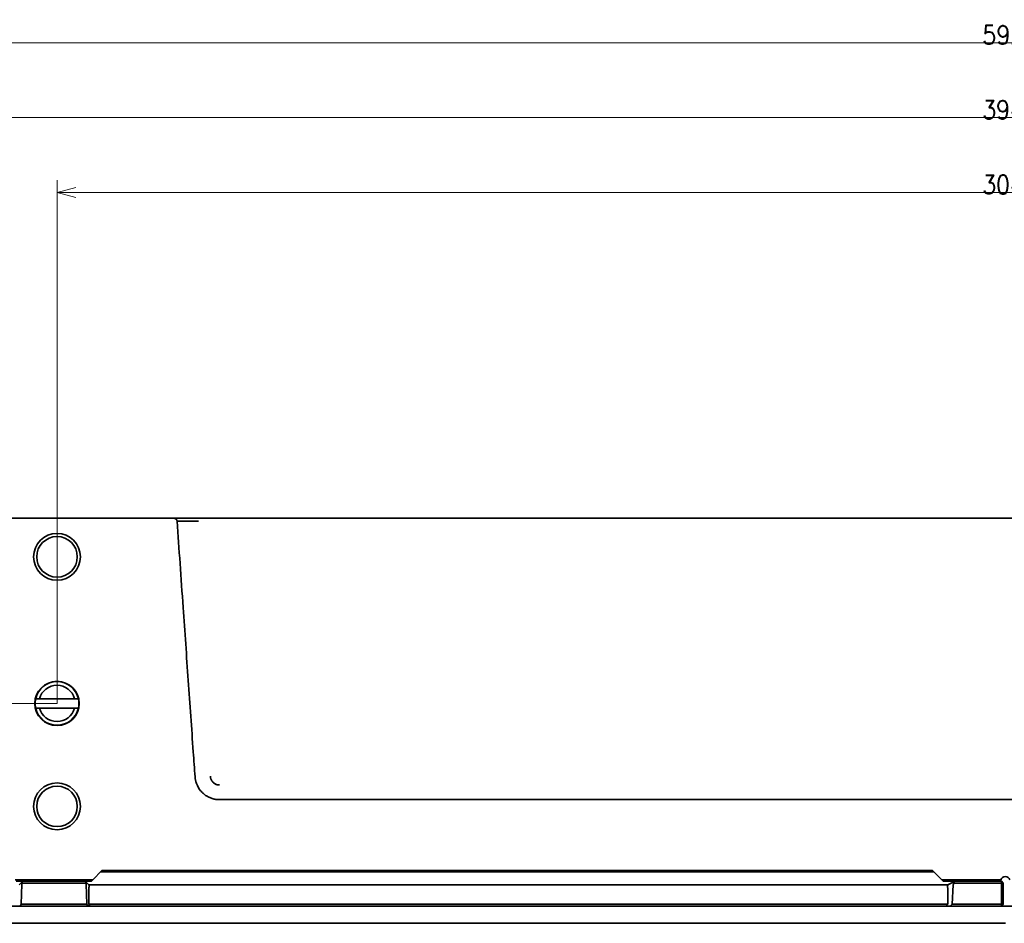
# Model space of a CAD drawing. Header units: millimetres. Extents: x 31 to 1647, y 187 to 975.
# Tile 27 of 151: x 341 to 499, y 830 to 975. Entities that reach past the tile are written whole.
import ezdxf

# ---------------------------------------------------------------- set-up
doc = ezdxf.new("R2010")
doc.units = ezdxf.units.MM
doc.layers.add('1', color=7, linetype='Continuous', true_color=0xffffff)
doc.styles.add('kanji2', font='simplex.shx', dxfattribs={"bigfont": 'bigfont.shx'})
doc.dimstyles.get("Standard").update_dxf_attribs({"dimtxt": 0.18, "dimasz": 0.18, "dimexe": 0.18, "dimexo": 0.0625, "dimgap": 0.09, "dimtad": 0, "dimtih": 1, "dimtoh": 1, "dimdec": 4, "dimzin": 0, "dimdsep": 46, "dimtxsty": 'Standard', "dimcen": 0.09, "dimadec": 0, "dimazin": 0, "dimtfac": 1, "dimtdec": 4, "dimtofl": 0, "dimtmove": 0, "dimatfit": 3, "dimfxl": 1, "dimtolj": 1, "dimtzin": 0, "dimarcsym": 0})

# ---------------------------------------------------------------- blocks, each defined once
blk = doc.blocks.new('_U7')
at = {"layer": '1', "color": 146, "lineweight": 13}
for p, q in [((346.947088, 865.546621), (346.947088, 949.45043)), ((650.947088, 865.546621), (650.947088, 949.45043)), ((346.947088, 947.45043), (349.947085, 948.254277)), ((650.947088, 947.45043), (346.947088, 947.45043)), ((346.947088, 947.45043), (349.947091, 946.646582)), ((650.947088, 947.45043), (647.947085, 948.254277)), ((650.947088, 947.45043), (647.947091, 946.646582))]:
    blk.add_line(p, q, dxfattribs=at)
at = {"layer": '1', "color": 146, "linetype": 'Continuous', "lineweight": 13, "insert": (495.243879, 947.216922), "char_height": 3, "attachment_point": 7, "line_spacing_factor": 0.63253, "style": 'kanji2'}
blk.add_mtext('\\W0.8639;304', dxfattribs=at)
blk = doc.blocks.new('_Open')
at = {"color": 0, "linetype": 'ByBlock', "lineweight": -2}
for p, q in [((-1, 0.166667), (0, 0)), ((-1, -0.166667), (0, 0)), ((0, 0), (-1, 0))]:
    blk.add_line(p, q, dxfattribs=at)
blk = doc.blocks.new('_U8')
at = {"layer": '1', "color": 146, "lineweight": 13}
for p, q in [((301.947088, 877.246621), (301.947088, 961.45043)), ((695.947088, 877.246621), (695.947088, 961.45043)), ((301.947088, 959.45043), (304.947085, 960.254277)), ((695.947088, 959.45043), (692.947085, 960.254277)), ((695.947088, 959.45043), (301.947088, 959.45043)), ((301.947088, 959.45043), (304.947091, 958.646582)), ((695.947088, 959.45043), (692.947091, 958.646582))]:
    blk.add_line(p, q, dxfattribs=at)
at = {"layer": '1', "color": 146, "linetype": 'Continuous', "lineweight": 13, "insert": (495.243879, 959.216922), "char_height": 3, "attachment_point": 7, "line_spacing_factor": 0.63253, "style": 'kanji2'}
blk.add_mtext('\\W0.8639;394', dxfattribs=at)
blk = doc.blocks.new('_U9')
at = {"layer": '1', "color": 146, "lineweight": 13}
for p, q in [((202.947088, 877.246621), (202.947088, 973.45043)), ((202.947088, 971.45043), (205.947085, 972.254277)), ((794.947088, 971.45043), (791.947085, 972.254277)), ((794.947088, 877.246621), (794.947088, 973.45043)), ((794.947088, 971.45043), (202.947088, 971.45043)), ((202.947088, 971.45043), (205.947091, 970.646582)), ((794.947088, 971.45043), (791.947091, 970.646582))]:
    blk.add_line(p, q, dxfattribs=at)
at = {"layer": '1', "color": 146, "linetype": 'Continuous', "lineweight": 13, "insert": (495.243879, 971.216922), "char_height": 3, "attachment_point": 7, "line_spacing_factor": 0.63253, "style": 'kanji2'}
blk.add_mtext('\\W0.8720;592', dxfattribs=at)
blk = doc.blocks.new('_U17')
at = {"layer": '1', "color": 146, "lineweight": 13}
for p, q in [((200.269985, 899.246621), (130.951721, 899.246621)), ((132.951721, 899.246621), (132.147874, 896.246618)), ((132.951721, 865.546621), (132.951721, 899.246621)), ((132.951721, 899.246621), (133.755569, 896.246624)), ((132.951721, 865.546621), (132.147874, 868.546618)), ((132.951721, 865.546621), (133.755569, 868.546624)), ((346.947088, 865.546621), (130.951721, 865.546621))]:
    blk.add_line(p, q, dxfattribs=at)
at = {"layer": '1', "color": 146, "linetype": 'Continuous', "lineweight": 13, "insert": (133.479229, 880.006815), "char_height": 3, "attachment_point": 7, "rotation": 90, "line_spacing_factor": 0.63253, "style": 'kanji2'}
blk.add_mtext('\\W0.8620;34', dxfattribs=at)

msp = doc.modelspace()

# ---------------------------------------------------------------- linework, layer by layer
at = {"layer": '1', "color": 18, "linetype": 'Continuous', "lineweight": 35}
for p, q in [((365.6251, 895.2466), (267.8199, 895.2466)), ((365.6215, 895.2257), (267.8199, 895.2257)), ((369.6487, 895.2466), (628.2464, 895.2466)), ((349.7484, 866.2966), (344.1457, 866.2966)), ((344.1457, 864.7966), (349.7484, 864.7966)), ((372.9838, 850.1261), (624.9103, 850.1261)), ((354.1571, 838.7366), (352.6671, 837.2466)), ((487.4471, 838.5466), (353.9671, 838.5466)), ((487.2571, 838.7366), (354.1571, 838.7366)), ((488.7471, 837.2466), (487.2571, 838.7366)), ((340.2171, 837.2466), (352.6671, 837.2466)), ((352.4671, 837.0466), (340.4171, 837.0466)), ((340.8671, 836.4466), (341.4263, 837.0058)), ((341.3094, 836.5911), (341.2245, 833.3466)), ((351.6028, 836.7466), (341.3314, 836.7466)), ((341.4263, 837.0058), (341.4671, 837.0466)), ((351.4671, 837.0466), (351.5079, 837.0058)), ((351.5079, 837.0058), (352.0671, 836.4466)), ((351.7097, 833.3466), (351.6248, 836.5911)), ((352.0671, 836.4466), (489.7029, 836.4466)), ((352.6671, 837.2466), (352.4671, 837.0466)), ((488.9471, 837.0466), (488.7471, 837.2466)), ((488.7471, 837.2466), (498.2242, 837.2466)), ((498.1971, 837.0466), (488.9471, 837.0466)), ((489.6971, 836.4466), (490.8706, 837.0334)), ((490.4118, 833.3466), (490.5742, 836.4487)), ((498.2971, 836.7466), (490.673, 836.7466)), ((490.8706, 837.0334), (490.8971, 837.0466)), ((498.1971, 837.0466), (498.2971, 837.0466)), ((498.5971, 836.7466), (498.2971, 837.0466)), ((498.2971, 837.0466), (498.2971, 836.7466)), ((498.5971, 836.7466), (498.2971, 836.7466)), ((498.2971, 833.3466), (498.2971, 836.7466)), ((498.5971, 836.7466), (498.5971, 833.3466)), ((352.0671, 835.9728), (352.0671, 833.3462)), ((489.6971, 833.3462), (489.6971, 835.9728)), ((341.0668, 833.0466), (341.2245, 833.3466)), ((341.2245, 833.3466), (351.7097, 833.3466)), ((351.7097, 833.3466), (351.8674, 833.0466)), ((352.0671, 833.3462), (489.6971, 833.3462)), ((352.2169, 833.0466), (352.0671, 833.3462)), ((489.6971, 833.3462), (489.3975, 833.0466)), ((490.0965, 833.0466), (490.4118, 833.3466)), ((490.4118, 833.3466), (498.2971, 833.3466)), ((498.5971, 833.3466), (498.2971, 833.3466)), ((498.2971, 833.0466), (498.5971, 833.3466)), ((498.2971, 833.0466), (498.2971, 833.3466)), ((194.0271, 833.0466), (803.8671, 833.0466)), ((194.0271, 830.2966), (498.9471, 830.2966))]:
    msp.add_line(p, q, dxfattribs=at)
for centre, radius in [((346.9471, 889.0466), 3.75), ((346.9471, 889.0466), 3.25), ((346.9471, 865.5466), 3.55), ((346.9471, 849.0466), 3.75), ((346.9471, 849.0466), 3.25)]:
    msp.add_circle(centre, radius, dxfattribs=at)
for centre, radius, start, end in [((365.6215, 894.7366), 0.4891, 71.931907, 90), ((346.9471, 865.5466), 3.5, 12.373625, 167.626375), ((346.9471, 865.5466), 2.9, 14.988234, 165.011766), ((346.9471, 865.5466), 3.5, 167.626375, 192.373625), ((346.9471, 865.5466), 3.5, 192.373625, 347.626375), ((346.9471, 865.5466), 2.9, 194.988234, 345.011766), ((346.9471, 865.5466), 3.5, 347.626375, 12.373625), ((498.9471, 837.0466), 0.75, 164.53399, 180), ((498.9471, 837.0466), 0.75, 15.46601, 164.53399)]:
    msp.add_arc(centre, radius, start, end, dxfattribs=at)
for centre, major_axis, ratio, start_param, end_param in [((341.9834, 836.7144), (-0.5241, -0.5241), 0.809567, 5.34514994, 5.57690865), ((341.9943, 836.7253), (0.6619, -0.104), 0.654859, 2.6964682, 3.32922916), ((350.9399, 836.7253), (-0.6619, -0.104), 0.654859, 2.95395597, 3.5867171), ((350.9508, 836.7144), (-0.5241, 0.5241), 0.809567, 3.8478693, 4.07962784), ((491.4329, 836.6437), (0.8164, 0.4082), 0.657316, 2.33807932, 2.7847389), ((491.5027, 836.6786), (0.8285, -0.1291), 0.514921, 2.51496293, 3.28224592), ((352.3171, 835.9466), (0.0174, -0.4999), 0.49886, 4.30874454, 4.64264646), ((489.1971, 835.9466), (-0.3627, -0.3627), 0.948965, 2.38237502, 2.4560247)]:
    msp.add_ellipse(centre, major_axis=major_axis, ratio=ratio, start_param=start_param, end_param=end_param, dxfattribs=at)
for points, degree, knots in [([(365.6268, 895.2466), (365.6521, 895.2469), (365.6774, 895.2434), (365.727, 895.2292), (365.7512, 895.2185), (365.7744, 895.2044)], 3, [0, 0, 0, 0, 0.5, 0.5, 1, 1, 1, 1]), ([(365.6277, 895.2466), (365.6283, 895.2466), (365.6288, 895.2466), (365.8929, 895.2466), (366.2405, 895.2466), (366.5956, 895.2466), (366.7169, 895.2466), (366.9651, 895.2466), (367.1313, 895.2466), (367.4031, 895.2466), (367.6806, 895.2466), (367.9668, 895.2466), (368.1595, 895.2466), (368.302, 895.2466), (368.7794, 895.2466), (369.2107, 895.2466), (369.6487, 895.2466)], 3, [0, 0, 0, 0, 0.00027229, 0.00027229, 0.12523826, 0.12523826, 0.18772124, 0.18772124, 0.25020422, 0.25020422, 0.37517018, 0.43765317, 0.43765317, 0.50013615, 0.50013615, 1, 1, 1, 1]), ([(366.1943, 894.7693), (366.1892, 894.847), (366.1492, 894.9219), (366.1139, 894.9881), (366.0506, 895.0477), (365.9956, 895.0993), (365.921, 895.1413), (365.8535, 895.1792), (365.7742, 895.2046)], 2, [0, 0, 0, 0.25004037, 0.25004037, 0.50008073, 0.50008073, 0.7501211, 0.7501211, 1, 1, 1]), ([(366.1943, 894.7693), (366.3527, 892.5078), (366.5111, 890.2462), (366.8341, 885.6334), (366.9988, 883.2821), (367.437, 877.0273), (367.7105, 873.1237), (368.2515, 865.4045), (368.519, 861.5889), (368.7867, 857.7733), (368.7867, 857.7733), (368.7867, 857.7733)], 3, [0, 0, 0, 0, 0.18338914, 0.18338914, 0.3740523, 0.3740523, 0.69059022, 0.69059022, 0.99999931, 0.99999931, 1, 1, 1, 1]), ([(366.1944, 894.7694), (366.2531, 894.77), (366.4025, 894.7717), (366.6955, 894.77), (367.0825, 894.7682), (367.5732, 894.7648), (368.0526, 894.764), (368.5687, 894.761), (369.0735, 894.7545), (369.4569, 894.7561), (369.6475, 894.7554), (369.6487, 894.7553)], 3, [0, 0, 0, 0, 0.06300633, 0.16032024, 0.29458257, 0.42880428, 0.59646174, 0.69837696, 0.84990701, 0.9990196, 1, 1, 1, 1]), ([(369.0701, 853.7765), (369.0741, 853.7275), (369.082, 853.6295), (369.1008, 853.4834), (369.1248, 853.3381), (369.1543, 853.1941), (369.1933, 853.0344), (369.2748, 852.7521), (369.4507, 852.3075), (369.7919, 851.7292), (370.1833, 851.2835), (370.5286, 850.9852), (370.7672, 850.8084), (371.0179, 850.6505), (371.2792, 850.5122), (371.5495, 850.3941), (371.8275, 850.2968), (372.1114, 850.2206), (372.3998, 850.1664), (372.6911, 850.1324), (372.8863, 850.1282), (372.9838, 850.1261)], 3, [0, 0, 0, 0, 0.02505798, 0.05008739, 0.0750882, 0.10006041, 0.12500399, 0.15886227, 0.24979848, 0.3678772, 0.49937182, 0.54990703, 0.60031332, 0.6505997, 0.70077513, 0.75084859, 0.80082907, 0.85072551, 0.90054686, 0.95030205, 1, 1, 1, 1]), ([(352.0671, 836.4466), (352.0674, 836.4462), (352.0681, 836.4453), (352.0716, 836.4384), (352.0778, 836.4224), (352.0848, 836.396), (352.0927, 836.3529), (352.0961, 836.2974), (352.0936, 836.2199), (352.085, 836.1627), (352.0809, 836.135)], 3, [0, 0, 0, 0, 0.06913549, 0.15247994, 0.25010303, 0.40936431, 0.5000243, 0.67702595, 0.84334326, 1, 1, 1, 1]), ([(489.6957, 836.0095), (489.6946, 836.0251), (489.6925, 836.0559), (489.6902, 836.1002), (489.6888, 836.1418), (489.688, 836.1942), (489.6891, 836.257), (489.6936, 836.3231), (489.6994, 836.37), (489.7037, 836.3982), (489.7072, 836.4189), (489.7092, 836.4348), (489.7087, 836.445), (489.7047, 836.4461), (489.7029, 836.4466)], 3, [0, 0, 0, 0, 0.0657976, 0.12936626, 0.19072363, 0.2498893, 0.37013201, 0.49956649, 0.62464739, 0.69849254, 0.74942048, 0.84549898, 0.92891821, 1, 1, 1, 1])]:
    msp.add_open_spline(points, degree=degree, knots=knots, dxfattribs=at)
for points in [[(442.2448, 895.2476), (442.2401, 895.2477), (442.2354, 895.2478), (442.2308, 895.2478)], [(344.1457, 866.2966), (343.9393, 866.2966), (343.7337, 866.2966), (343.5284, 866.2966)], [(343.5284, 864.7966), (343.7337, 864.7966), (343.9394, 864.7966), (344.1457, 864.7966)], [(350.3658, 866.2966), (350.1605, 866.2966), (349.9548, 866.2966), (349.7484, 866.2966)], [(349.7484, 864.7966), (349.9548, 864.7966), (350.1605, 864.7966), (350.3658, 864.7966)], [(368.7907, 857.7736), (368.8835, 856.4412), (368.9767, 855.1088), (369.0702, 853.7765)], [(372.9838, 852.4708), (372.9222, 852.4708), (372.8, 852.4786), (372.6176, 852.5138), (372.4419, 852.5719), (372.2747, 852.6521), (372.1191, 852.7528), (371.9776, 852.8727), (371.8524, 853.0096), (371.7456, 853.1614), (371.6591, 853.3257), (371.594, 853.4999), (371.5518, 853.6807), (371.5393, 853.8021), (371.5369, 853.8632)], [(498.2221, 837.2385), (498.2263, 837.2529), (498.2304, 837.2673), (498.235, 837.2815)], [(498.3027, 837.3756), (498.2817, 837.3265), (498.2636, 837.2748), (498.2471, 837.2219)]]:
    msp.add_open_spline(points, degree=3, dxfattribs=at)

# ---------------------------------------------------------------- dimensions: what is measured, and where the dimension line sits
at = {"layer": '1', "color": 146, "linetype": 'Continuous', "lineweight": 13}
for base, p1, p2, picture, middle in [((202.9471, 971.4504), (794.9471, 877.2466), (202.9471, 877.2466), '_U9', (498.9471, 971.4504)), ((301.9471, 959.4504), (695.9471, 877.2466), (301.9471, 877.2466), '_U8', (498.9471, 959.4504)), ((346.9471, 947.4504), (650.9471, 865.5466), (346.9471, 865.5466), '_U7', (498.9471, 947.4504))]:
    dim = msp.add_linear_dim(base=base, p1=p1, p2=p2, dimstyle='Standard', override={"dimtxt": 3, "dimasz": 3, "dimexe": 2, "dimexo": 0, "dimgap": 0.6, "dimtad": 1, "dimtih": 1, "dimtoh": 0, "dimdec": 3, "dimlfac": 1, "dimzin": 8, "dimdsep": 46, "dimlunit": 2, "dimtxsty": 'kanji2', "dimblk1": 'Open', "dimblk2": 'Open', "dimsah": 1, "dimse1": 0, "dimse2": 0, "dimsd1": 0, "dimsd2": 0, "dimclrd": 146, "dimclre": 146, "dimclrt": 146, "dimtol": 0, "dimtm": -0.1, "dimtfac": 0.833333, "dimtdec": 2, "dimtofl": 1, "dimtmove": 0, "dimtzin": 8, "dimlwd": 13, "dimlwe": 13}, dxfattribs=at)
    dim.commit()
    dim.dimension.update_dxf_attribs({"geometry": picture, "text_midpoint": middle, "dimtype": 160})
dim = msp.add_linear_dim(base=(132.9517, 865.5466), p1=(237.2843, 899.2466), p2=(346.9471, 865.5466), angle=90, dimstyle='Standard', override={"dimtxt": 3, "dimasz": 3, "dimexe": 2, "dimexo": 0, "dimgap": 0.6, "dimtad": 1, "dimtih": 0, "dimtoh": 0, "dimdec": 0, "dimlfac": 1, "dimzin": 8, "dimdsep": 46, "dimlunit": 2, "dimtxsty": 'kanji2', "dimblk1": 'Open', "dimblk2": 'Open', "dimsah": 1, "dimse1": 0, "dimse2": 0, "dimsd1": 0, "dimsd2": 0, "dimclrd": 146, "dimclre": 146, "dimclrt": 146, "dimtol": 0, "dimtm": -0.1, "dimtfac": 0.833333, "dimtdec": 2, "dimtofl": 1, "dimtmove": 0, "dimtzin": 8, "dimlwd": 13, "dimlwe": 13}, dxfattribs=at)
dim.commit()
dim.dimension.update_dxf_attribs({"geometry": '_U17', "text_midpoint": (132.9517, 882.3966), "dimtype": 160})

doc.saveas('drawing.dxf')
